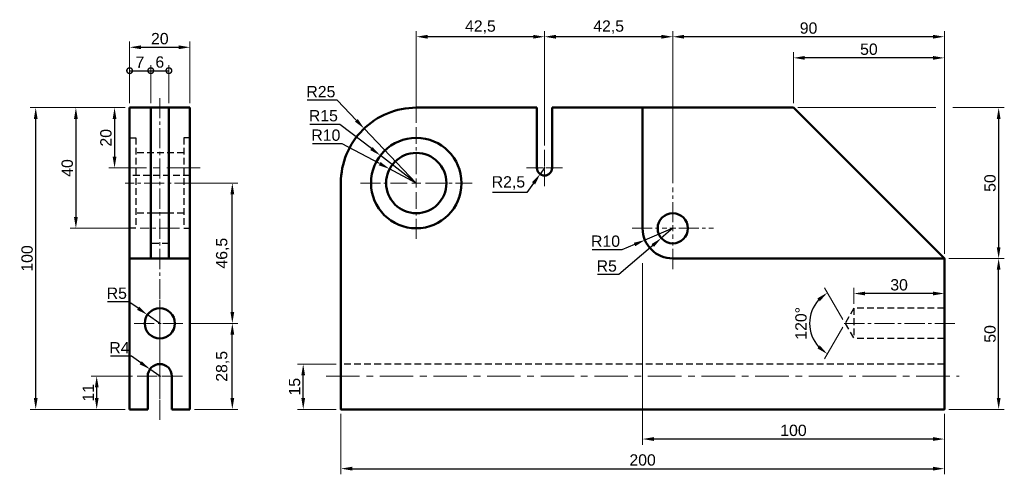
# Model space of a CAD drawing. Header units: millimetres. Extents: x 2411 to 2737, y 700 to 851.
import ezdxf

# ---------------------------------------------------------------- set-up
doc = ezdxf.new("R2010")
doc.units = ezdxf.units.MM
doc.header["$LTSCALE"] = 0.35
for name, pattern in [('AXES', [50.8, 31.75, -6.35, 6.35, -6.35]), ('CACHE', [9.525, 6.35, -3.175]), ('CENTER2', [28.575, 19.05, -3.175, 3.175, -3.175])]:
    doc.linetypes.add(name, pattern=pattern)
for name, color, linetype, lineweight in [('axes', 30, 'AXES', 9), ('cache', 80, 'CACHE', 25), ('contours', 140, 'Continuous', 50), ('Cotation complète', 7, 'Continuous', 25)]:
    doc.layers.add(name, color=color, linetype=linetype, lineweight=lineweight)
doc.styles.add('Arial', font='arial.ttf')
doc.dimstyles.new('Cotation-objet', dxfattribs={"dimscale": 1.5, "dimtxt": 2.5, "dimasz": 2.5, "dimexe": 1.25, "dimexo": 1, "dimtad": 1, "dimtoh": 1, "dimtxsty": 'Arial', "dimcen": 2.5, "dimclrd": 256, "dimclre": 256, "dimadec": 0, "dimazin": 0, "dimtfac": 1, "dimtmove": 0, "dimatfit": 0, "dimfxl": 1, "dimlwd": -1, "dimlwe": 9, "dimarcsym": 0})

# ---------------------------------------------------------------- blocks, each defined once
blk = doc.blocks.new('*U2')
at = {"layer": 'axes', "color": 0, "linetype": 'CENTER2', "transparency": 16777216}
blk.add_line((0, -53.5), (0, 53.5), dxfattribs=at)
blk = doc.blocks.new('*U3')
at = {"layer": 'axes', "color": 0, "linetype": 'CENTER2', "transparency": 16777216}
for p, q in [((0, 3), (0, 18.5)), ((-18.5, 0), (-3, 0)), ((3, 0), (18.5, 0)), ((0, -18.5), (0, -3))]:
    blk.add_line(p, q, dxfattribs=at)
at = {"layer": 'axes', "color": 0, "linetype": 'Continuous', "transparency": 16777216}
for p, q in [((-1.5, 0), (1.5, 0)), ((0, -1.5), (0, 1.5))]:
    blk.add_line(p, q, dxfattribs=at)
blk = doc.blocks.new('*U4')
at = {"layer": 'axes', "color": 0, "linetype": 'CENTER2', "transparency": 16777216}
for p, q in [((0, 0.5), (0, 6)), ((-6, 0), (-0.5, 0)), ((0.5, 0), (6, 0)), ((0, -6), (0, -0.5))]:
    blk.add_line(p, q, dxfattribs=at)
at = {"layer": 'axes', "color": 0, "linetype": 'Continuous', "transparency": 16777216}
for p, q in [((-0.25, 0), (0.25, 0)), ((0, -0.25), (0, 0.25))]:
    blk.add_line(p, q, dxfattribs=at)
blk = doc.blocks.new('*U5')
at = {"layer": 'axes', "color": 0, "linetype": 'CENTER2', "transparency": 16777216}
for p, q in [((0, 2), (0, 13.5)), ((-13.5, 0), (-2, 0)), ((2, 0), (13.5, 0)), ((0, -13.5), (0, -2))]:
    blk.add_line(p, q, dxfattribs=at)
at = {"layer": 'axes', "color": 0, "linetype": 'Continuous', "transparency": 16777216}
for p, q in [((-1, 0), (1, 0)), ((0, -1), (0, 1))]:
    blk.add_line(p, q, dxfattribs=at)
blk = doc.blocks.new('*U6')
at = {"layer": 'axes', "color": 0, "linetype": 'CENTER2', "transparency": 16777216}
blk.add_line((11.5, 0), (-11.5, 0), dxfattribs=at)
blk = doc.blocks.new('*U7')
at = {"layer": 'axes', "color": 0, "linetype": 'CENTER2', "transparency": 16777216}
blk.add_line((6.5, 0), (-6.5, 0), dxfattribs=at)
blk = doc.blocks.new('*U8')
at = {"layer": 'axes', "color": 0, "linetype": 'CENTER2', "transparency": 16777216}
for p, q in [((0, 0.8), (0, 7.5)), ((-7.5, 0), (-0.8, 0)), ((0.8, 0), (7.5, 0)), ((0, -7.5), (0, -0.8))]:
    blk.add_line(p, q, dxfattribs=at)
at = {"layer": 'axes', "color": 0, "linetype": 'Continuous', "transparency": 16777216}
for p, q in [((-0.4, 0), (0.4, 0)), ((0, -0.4), (0, 0.4))]:
    blk.add_line(p, q, dxfattribs=at)
blk = doc.blocks.new('*U9')
at = {"layer": 'axes', "color": 0, "linetype": 'CENTER2', "transparency": 16777216}
for p, q in [((0, 1), (0, 8.5)), ((-8.5, 0), (-1, 0)), ((1, 0), (8.5, 0)), ((0, -8.5), (0, -1))]:
    blk.add_line(p, q, dxfattribs=at)
at = {"layer": 'axes', "color": 0, "linetype": 'Continuous', "transparency": 16777216}
for p, q in [((-0.5, 0), (0.5, 0)), ((0, -0.5), (0, 0.5))]:
    blk.add_line(p, q, dxfattribs=at)
blk = doc.blocks.new('*U10')
at = {"layer": 'axes', "color": 0, "linetype": 'CENTER2', "transparency": 16777216}
blk.add_line((18.5, 0), (-18.5, 0), dxfattribs=at)
blk = doc.blocks.new('*D35')
at = {"layer": 'Cotation complète', "lineweight": 9, "transparency": 16777216}
for p, q in [((2445.98, 821.45), (2414.48, 821.45)), ((2445.98, 721.45), (2414.48, 721.45))]:
    blk.add_line(p, q, dxfattribs=at)
at = {"layer": 'Cotation complète', "transparency": 16777216}
blk.add_line((2416.36, 725.2), (2416.36, 817.7), dxfattribs=at)
for points in [[(2415.73, 817.7), (2416.98, 817.7), (2416.36, 821.45)], [(2415.73, 725.2), (2416.98, 725.2), (2416.36, 721.45)]]:
    blk.add_solid(points, dxfattribs=at)
at = {"layer": 'Cotation complète', "color": 0, "transparency": 16777216, "insert": (2413.51, 771.45), "char_height": 3.75, "attachment_point": 5, "rotation": 90, "style": 'Arial'}
blk.add_mtext('100', dxfattribs=at)
blk = doc.blocks.new('*D36')
at = {"layer": 'Cotation complète', "lineweight": 9, "transparency": 16777216}
for p, q in [((2448.48, 732.45), (2434.7, 732.45)), ((2445.98, 721.45), (2434.7, 721.45))]:
    blk.add_line(p, q, dxfattribs=at)
at = {"layer": 'Cotation complète', "transparency": 16777216}
blk.add_line((2436.57, 725.2), (2436.57, 728.7), dxfattribs=at)
for points in [[(2435.95, 728.7), (2437.2, 728.7), (2436.57, 732.45)], [(2435.95, 725.2), (2437.2, 725.2), (2436.57, 721.45)]]:
    blk.add_solid(points, dxfattribs=at)
at = {"layer": 'Cotation complète', "color": 0, "transparency": 16777216, "insert": (2433.75, 726.95), "char_height": 3.75, "attachment_point": 5, "rotation": 90, "style": 'Arial'}
blk.add_mtext('11', dxfattribs=at)
blk = doc.blocks.new('*D37')
at = {"layer": 'Cotation complète', "lineweight": 9, "transparency": 16777216}
for p, q in [((2467.48, 749.95), (2483.39, 749.95)), ((2468.98, 721.45), (2483.39, 721.45))]:
    blk.add_line(p, q, dxfattribs=at)
at = {"layer": 'Cotation complète', "transparency": 16777216}
blk.add_line((2481.51, 725.2), (2481.51, 746.2), dxfattribs=at)
for points in [[(2480.89, 746.2), (2482.14, 746.2), (2481.51, 749.95)], [(2480.89, 725.2), (2482.14, 725.2), (2481.51, 721.45)]]:
    blk.add_solid(points, dxfattribs=at)
at = {"layer": 'Cotation complète', "color": 0, "transparency": 16777216, "insert": (2478.32, 735.7), "char_height": 3.75, "attachment_point": 5, "rotation": 90, "style": 'Arial'}
blk.add_mtext('28,5', dxfattribs=at)
blk = doc.blocks.new('*D38')
at = {"layer": 'Cotation complète', "lineweight": 9, "transparency": 16777216}
for p, q in [((2468.98, 796.45), (2483.39, 796.45)), ((2467.48, 749.95), (2483.39, 749.95))]:
    blk.add_line(p, q, dxfattribs=at)
at = {"layer": 'Cotation complète', "transparency": 16777216}
blk.add_line((2481.51, 753.7), (2481.51, 792.7), dxfattribs=at)
for points in [[(2480.89, 792.7), (2482.14, 792.7), (2481.51, 796.45)], [(2480.89, 753.7), (2482.14, 753.7), (2481.51, 749.95)]]:
    blk.add_solid(points, dxfattribs=at)
at = {"layer": 'Cotation complète', "color": 0, "transparency": 16777216, "insert": (2478.32, 773.2), "char_height": 3.75, "attachment_point": 5, "rotation": 90, "style": 'Arial'}
blk.add_mtext('46,5', dxfattribs=at)
blk = doc.blocks.new('*D40')
at = {"layer": 'Cotation complète', "lineweight": 9, "transparency": 16777216}
for p, q in [((2445.98, 821.45), (2440.61, 821.45)), ((2445.98, 801.45), (2440.61, 801.45))]:
    blk.add_line(p, q, dxfattribs=at)
at = {"layer": 'Cotation complète', "transparency": 16777216}
blk.add_line((2442.48, 817.7), (2442.48, 805.2), dxfattribs=at)
for points in [[(2441.86, 817.7), (2443.11, 817.7), (2442.48, 821.45)], [(2441.86, 805.2), (2443.11, 805.2), (2442.48, 801.45)]]:
    blk.add_solid(points, dxfattribs=at)
at = {"layer": 'Cotation complète', "color": 0, "transparency": 16777216, "insert": (2439.63, 811.45), "char_height": 3.75, "attachment_point": 5, "rotation": 90, "style": 'Arial'}
blk.add_mtext('20', dxfattribs=at)
blk = doc.blocks.new('*D42')
at = {"layer": 'Cotation complète', "lineweight": 9, "transparency": 16777216}
for p, q in [((2445.98, 821.45), (2427.79, 821.45)), ((2449.48, 781.45), (2427.79, 781.45))]:
    blk.add_line(p, q, dxfattribs=at)
at = {"layer": 'Cotation complète', "transparency": 16777216}
blk.add_line((2429.67, 817.7), (2429.67, 785.2), dxfattribs=at)
for points in [[(2429.04, 817.7), (2430.29, 817.7), (2429.67, 821.45)], [(2429.04, 785.2), (2430.29, 785.2), (2429.67, 781.45)]]:
    blk.add_solid(points, dxfattribs=at)
at = {"layer": 'Cotation complète', "color": 0, "transparency": 16777216, "insert": (2426.82, 801.45), "char_height": 3.75, "attachment_point": 5, "rotation": 90, "style": 'Arial'}
blk.add_mtext('40', dxfattribs=at)
blk = doc.blocks.new('*D43')
at = {"layer": 'Cotation complète', "lineweight": 9, "transparency": 16777216}
for p, q in [((2447.48, 822.95), (2447.48, 843.33)), ((2467.48, 822.95), (2467.48, 843.33))]:
    blk.add_line(p, q, dxfattribs=at)
at = {"layer": 'Cotation complète', "transparency": 16777216}
blk.add_line((2451.23, 841.45), (2463.73, 841.45), dxfattribs=at)
for points in [[(2451.23, 842.08), (2451.23, 840.83), (2447.48, 841.45)], [(2463.73, 842.08), (2463.73, 840.83), (2467.48, 841.45)]]:
    blk.add_solid(points, dxfattribs=at)
at = {"layer": 'Cotation complète', "color": 0, "transparency": 16777216, "insert": (2457.48, 844.3), "char_height": 3.75, "attachment_point": 5, "style": 'Arial'}
blk.add_mtext('20', dxfattribs=at)
blk = doc.blocks.new('_DotSmall')
at = {"color": 0, "linetype": 'ByBlock', "const_width": 0.5}
blk.add_lwpolyline([(-0.0625, 0, 1), (0.0625, 0, 1)], format="xyb", close=True, dxfattribs=at)
blk = doc.blocks.new('*D44')
at = {"layer": 'Cotation complète', "lineweight": 9, "transparency": 16777216}
for p, q in [((2447.48, 822.95), (2447.48, 835.58)), ((2454.48, 822.95), (2454.48, 835.58))]:
    blk.add_line(p, q, dxfattribs=at)
at = {"layer": 'Cotation complète', "transparency": 16777216}
blk.add_line((2447.48, 833.7), (2454.48, 833.7), dxfattribs=at)
at = {"layer": 'Cotation complète', "transparency": 16777216, "xscale": 3.75, "yscale": 3.75, "zscale": 3.75, "rotation": 180}
blk.add_blockref('_DotSmall', (2447.48, 833.7), dxfattribs=at)
at = {"layer": 'Cotation complète', "transparency": 16777216, "xscale": 3.75, "yscale": 3.75, "zscale": 3.75}
blk.add_blockref('_DotSmall', (2454.48, 833.7), dxfattribs=at)
at = {"layer": 'Cotation complète', "color": 0, "transparency": 16777216, "insert": (2450.89, 836.51), "char_height": 3.75, "attachment_point": 5, "style": 'Arial'}
blk.add_mtext('7', dxfattribs=at)
blk = doc.blocks.new('*D45')
at = {"layer": 'Cotation complète', "lineweight": 9, "transparency": 16777216}
for p, q in [((2454.48, 822.95), (2454.48, 835.58)), ((2460.48, 822.95), (2460.48, 835.58))]:
    blk.add_line(p, q, dxfattribs=at)
at = {"layer": 'Cotation complète', "transparency": 16777216}
blk.add_line((2454.48, 833.7), (2460.48, 833.7), dxfattribs=at)
at = {"layer": 'Cotation complète', "transparency": 16777216, "xscale": 3.75, "yscale": 3.75, "zscale": 3.75, "rotation": 180}
blk.add_blockref('_DotSmall', (2454.48, 833.7), dxfattribs=at)
at = {"layer": 'Cotation complète', "transparency": 16777216, "xscale": 3.75, "yscale": 3.75, "zscale": 3.75}
blk.add_blockref('_DotSmall', (2460.48, 833.7), dxfattribs=at)
at = {"layer": 'Cotation complète', "color": 0, "transparency": 16777216, "insert": (2457.48, 836.55), "char_height": 3.75, "attachment_point": 5, "style": 'Arial'}
blk.add_mtext('6', dxfattribs=at)
blk = doc.blocks.new('*D47')
at = {"layer": 'Cotation complète', "transparency": 16777216}
for p, q in [((2447.21, 757.07), (2440.19, 757.07)), ((2450.29, 754.94), (2447.21, 757.07)), ((2457.48, 749.95), (2453.37, 752.8))]:
    blk.add_line(p, q, dxfattribs=at)
blk.add_solid([(2450.65, 755.45), (2449.93, 754.42), (2453.37, 752.8)], dxfattribs=at)
at = {"layer": 'Cotation complète', "color": 0, "transparency": 16777216, "insert": (2443.23, 759.92), "char_height": 3.75, "attachment_point": 5, "style": 'Arial'}
blk.add_mtext('R5', dxfattribs=at)
blk = doc.blocks.new('*D48')
at = {"layer": 'Cotation complète', "transparency": 16777216}
for p, q in [((2448.07, 739.06), (2441.1, 739.06)), ((2451.14, 736.9), (2448.07, 739.06)), ((2457.48, 732.45), (2454.21, 734.75))]:
    blk.add_line(p, q, dxfattribs=at)
blk.add_solid([(2451.5, 737.42), (2450.78, 736.39), (2454.21, 734.75)], dxfattribs=at)
at = {"layer": 'Cotation complète', "color": 0, "transparency": 16777216, "insert": (2444.11, 741.87), "char_height": 3.75, "attachment_point": 5, "style": 'Arial'}
blk.add_mtext('R4', dxfattribs=at)
blk = doc.blocks.new('*D49')
at = {"layer": 'Cotation complète', "transparency": 16777216}
for p, q in [((2516.29, 823.88), (2506.36, 823.88)), ((2522.62, 817.24), (2516.29, 823.88)), ((2542.48, 796.45), (2525.21, 814.53))]:
    blk.add_line(p, q, dxfattribs=at)
blk.add_solid([(2523.08, 817.68), (2522.17, 816.81), (2525.21, 814.53)], dxfattribs=at)
at = {"layer": 'Cotation complète', "color": 0, "transparency": 16777216, "insert": (2510.86, 826.73), "char_height": 3.75, "attachment_point": 5, "style": 'Arial'}
blk.add_mtext('R25', dxfattribs=at)
blk = doc.blocks.new('*D50')
at = {"layer": 'Cotation complète', "transparency": 16777216}
for p, q in [((2517.12, 815.9), (2507.19, 815.9)), ((2527.6, 807.86), (2517.12, 815.9)), ((2542.48, 796.45), (2530.58, 805.58))]:
    blk.add_line(p, q, dxfattribs=at)
blk.add_solid([(2527.98, 808.36), (2527.22, 807.37), (2530.58, 805.58)], dxfattribs=at)
at = {"layer": 'Cotation complète', "color": 0, "transparency": 16777216, "insert": (2511.69, 818.75), "char_height": 3.75, "attachment_point": 5, "style": 'Arial'}
blk.add_mtext('R15', dxfattribs=at)
blk = doc.blocks.new('*D51')
at = {"layer": 'Cotation complète', "transparency": 16777216}
for p, q in [((2517.92, 809.45), (2508.04, 809.45)), ((2530.33, 802.89), (2517.92, 809.45)), ((2542.48, 796.45), (2533.64, 801.13))]:
    blk.add_line(p, q, dxfattribs=at)
blk.add_solid([(2530.62, 803.44), (2530.04, 802.33), (2533.64, 801.13)], dxfattribs=at)
at = {"layer": 'Cotation complète', "color": 0, "transparency": 16777216, "insert": (2512.51, 812.31), "char_height": 3.75, "attachment_point": 5, "style": 'Arial'}
blk.add_mtext('R10', dxfattribs=at)
blk = doc.blocks.new('*D52')
at = {"layer": 'Cotation complète', "transparency": 16777216}
for p, q in [((2584.98, 801.45), (2583.53, 799.42)), ((2581.35, 796.37), (2579.17, 793.31)), ((2579.17, 793.31), (2567.79, 793.31))]:
    blk.add_line(p, q, dxfattribs=at)
blk.add_solid([(2580.84, 796.73), (2581.86, 796), (2583.53, 799.42)], dxfattribs=at)
at = {"layer": 'Cotation complète', "color": 0, "transparency": 16777216, "insert": (2573.01, 796.5), "char_height": 3.75, "attachment_point": 5, "style": 'Arial'}
blk.add_mtext('R2,5', dxfattribs=at)
blk = doc.blocks.new('*D53')
at = {"layer": 'Cotation complète', "transparency": 16777216}
for p, q in [((2627.48, 781.45), (2618.27, 777.56)), ((2610.61, 774.31), (2600.72, 774.31)), ((2614.82, 776.09), (2610.61, 774.31))]:
    blk.add_line(p, q, dxfattribs=at)
blk.add_solid([(2614.57, 776.67), (2615.06, 775.52), (2618.27, 777.56)], dxfattribs=at)
at = {"layer": 'Cotation complète', "color": 0, "transparency": 16777216, "insert": (2605.2, 777.17), "char_height": 3.75, "attachment_point": 5, "style": 'Arial'}
blk.add_mtext('R10', dxfattribs=at)
blk = doc.blocks.new('*D54')
at = {"layer": 'Cotation complète', "transparency": 16777216}
for p, q in [((2627.48, 781.45), (2623.68, 778.2)), ((2620.84, 775.76), (2609.58, 766.1)), ((2609.58, 766.1), (2602.57, 766.1))]:
    blk.add_line(p, q, dxfattribs=at)
blk.add_solid([(2620.43, 776.23), (2621.24, 775.28), (2623.68, 778.2)], dxfattribs=at)
at = {"layer": 'Cotation complète', "color": 0, "transparency": 16777216, "insert": (2605.6, 768.95), "char_height": 3.75, "attachment_point": 5, "style": 'Arial'}
blk.add_mtext('R5', dxfattribs=at)
blk = doc.blocks.new('*D55')
at = {"layer": 'Cotation complète', "lineweight": 9, "transparency": 16777216}
for p, q in [((2517.48, 719.95), (2517.48, 699.92)), ((2717.48, 719.95), (2717.48, 699.92))]:
    blk.add_line(p, q, dxfattribs=at)
at = {"layer": 'Cotation complète', "transparency": 16777216}
blk.add_line((2521.23, 701.79), (2713.73, 701.79), dxfattribs=at)
for points in [[(2521.23, 702.42), (2521.23, 701.17), (2517.48, 701.79)], [(2713.73, 702.42), (2713.73, 701.17), (2717.48, 701.79)]]:
    blk.add_solid(points, dxfattribs=at)
at = {"layer": 'Cotation complète', "color": 0, "transparency": 16777216, "insert": (2617.48, 704.65), "char_height": 3.75, "attachment_point": 5, "style": 'Arial'}
blk.add_mtext('200', dxfattribs=at)
blk = doc.blocks.new('*D61')
at = {"layer": 'Cotation complète', "lineweight": 9, "transparency": 16777216}
for p, q in [((2718.98, 771.45), (2737.36, 771.45)), ((2718.98, 721.45), (2737.36, 721.45))]:
    blk.add_line(p, q, dxfattribs=at)
at = {"layer": 'Cotation complète', "transparency": 16777216}
blk.add_line((2735.48, 725.2), (2735.48, 767.7), dxfattribs=at)
for points in [[(2734.86, 767.7), (2736.11, 767.7), (2735.48, 771.45)], [(2734.86, 725.2), (2736.11, 725.2), (2735.48, 721.45)]]:
    blk.add_solid(points, dxfattribs=at)
at = {"layer": 'Cotation complète', "color": 0, "transparency": 16777216, "insert": (2732.63, 746.45), "char_height": 3.75, "attachment_point": 5, "rotation": 90, "style": 'Arial'}
blk.add_mtext('50', dxfattribs=at)
blk = doc.blocks.new('*D62')
at = {"layer": 'Cotation complète', "lineweight": 9, "transparency": 16777216}
for p, q in [((2515.98, 736.45), (2503.13, 736.45)), ((2515.98, 721.45), (2503.13, 721.45))]:
    blk.add_line(p, q, dxfattribs=at)
at = {"layer": 'Cotation complète', "transparency": 16777216}
blk.add_line((2505, 725.2), (2505, 732.7), dxfattribs=at)
for points in [[(2504.38, 732.7), (2505.63, 732.7), (2505, 736.45)], [(2504.38, 725.2), (2505.63, 725.2), (2505, 721.45)]]:
    blk.add_solid(points, dxfattribs=at)
at = {"layer": 'Cotation complète', "color": 0, "transparency": 16777216, "insert": (2502.15, 728.95), "char_height": 3.75, "attachment_point": 5, "rotation": 90, "style": 'Arial'}
blk.add_mtext('15', dxfattribs=at)
blk = doc.blocks.new('*D64')
at = {"layer": 'Cotation complète', "lineweight": 9, "transparency": 16777216}
for p, q in [((2627.48, 796.45), (2627.48, 846.82)), ((2717.48, 772.95), (2717.48, 846.82))]:
    blk.add_line(p, q, dxfattribs=at)
at = {"layer": 'Cotation complète', "transparency": 16777216}
blk.add_line((2713.73, 844.95), (2631.23, 844.95), dxfattribs=at)
for points in [[(2631.23, 845.57), (2631.23, 844.32), (2627.48, 844.95)], [(2713.73, 845.57), (2713.73, 844.32), (2717.48, 844.95)]]:
    blk.add_solid(points, dxfattribs=at)
at = {"layer": 'Cotation complète', "color": 0, "transparency": 16777216, "insert": (2672.48, 847.8), "char_height": 3.75, "attachment_point": 5, "style": 'Arial'}
blk.add_mtext('90', dxfattribs=at)
blk = doc.blocks.new('*D65')
at = {"layer": 'Cotation complète', "lineweight": 9, "transparency": 16777216}
for p, q in [((2584.98, 808.95), (2584.98, 846.82)), ((2627.48, 796.45), (2627.48, 846.82))]:
    blk.add_line(p, q, dxfattribs=at)
at = {"layer": 'Cotation complète', "transparency": 16777216}
blk.add_line((2623.73, 844.95), (2588.73, 844.95), dxfattribs=at)
for points in [[(2588.73, 845.57), (2588.73, 844.32), (2584.98, 844.95)], [(2623.73, 845.57), (2623.73, 844.32), (2627.48, 844.95)]]:
    blk.add_solid(points, dxfattribs=at)
at = {"layer": 'Cotation complète', "color": 0, "transparency": 16777216, "insert": (2606.23, 848.14), "char_height": 3.75, "attachment_point": 5, "style": 'Arial'}
blk.add_mtext('42,5', dxfattribs=at)
blk = doc.blocks.new('*D66')
at = {"layer": 'Cotation complète', "lineweight": 9, "transparency": 16777216}
for p, q in [((2542.48, 816.45), (2542.48, 846.82)), ((2584.98, 808.95), (2584.98, 846.82))]:
    blk.add_line(p, q, dxfattribs=at)
at = {"layer": 'Cotation complète', "transparency": 16777216}
blk.add_line((2581.23, 844.95), (2546.23, 844.95), dxfattribs=at)
for points in [[(2546.23, 845.57), (2546.23, 844.32), (2542.48, 844.95)], [(2581.23, 845.57), (2581.23, 844.32), (2584.98, 844.95)]]:
    blk.add_solid(points, dxfattribs=at)
at = {"layer": 'Cotation complète', "color": 0, "transparency": 16777216, "insert": (2563.73, 848.14), "char_height": 3.75, "attachment_point": 5, "style": 'Arial'}
blk.add_mtext('42,5', dxfattribs=at)
blk = doc.blocks.new('*D67')
at = {"layer": 'Cotation complète', "lineweight": 9, "transparency": 16777216}
for p, q in [((2667.48, 822.95), (2667.48, 839.82)), ((2717.48, 772.95), (2717.48, 839.82))]:
    blk.add_line(p, q, dxfattribs=at)
at = {"layer": 'Cotation complète', "transparency": 16777216}
blk.add_line((2713.73, 837.94), (2671.23, 837.94), dxfattribs=at)
for points in [[(2671.23, 838.57), (2671.23, 837.32), (2667.48, 837.94)], [(2713.73, 838.57), (2713.73, 837.32), (2717.48, 837.94)]]:
    blk.add_solid(points, dxfattribs=at)
at = {"layer": 'Cotation complète', "color": 0, "transparency": 16777216, "insert": (2692.48, 840.79), "char_height": 3.75, "attachment_point": 5, "style": 'Arial'}
blk.add_mtext('50', dxfattribs=at)
blk = doc.blocks.new('*D69')
at = {"layer": 'Cotation complète', "lineweight": 9, "transparency": 16777216}
for p, q in [((2687.48, 756.45), (2687.48, 761.72)), ((2717.48, 756.45), (2717.48, 761.72))]:
    blk.add_line(p, q, dxfattribs=at)
at = {"layer": 'Cotation complète', "transparency": 16777216}
blk.add_line((2713.73, 759.84), (2691.23, 759.84), dxfattribs=at)
for points in [[(2691.23, 760.47), (2691.23, 759.22), (2687.48, 759.84)], [(2713.73, 760.47), (2713.73, 759.22), (2717.48, 759.84)]]:
    blk.add_solid(points, dxfattribs=at)
at = {"layer": 'Cotation complète', "color": 0, "transparency": 16777216, "insert": (2702.48, 762.7), "char_height": 3.75, "attachment_point": 5, "style": 'Arial'}
blk.add_mtext('30', dxfattribs=at)
blk = doc.blocks.new('*D70')
at = {"layer": 'Cotation complète', "lineweight": 9, "transparency": 16777216}
for p, q in [((2683.84, 751.25), (2677.78, 761.75)), ((2683.84, 748.65), (2677.78, 738.15))]:
    blk.add_line(p, q, dxfattribs=at)
at = {"layer": 'Cotation complète', "transparency": 16777216}
blk.add_arc((2684.59, 749.95), 11.75, 138.3655, 221.6345, dxfattribs=at)
for points in [[(2675.42, 758.24), (2676.21, 757.27), (2678.72, 760.13)], [(2676.21, 742.63), (2675.42, 741.66), (2678.72, 739.78)]]:
    blk.add_solid(points, dxfattribs=at)
at = {"layer": 'Cotation complète', "color": 0, "transparency": 16777216, "insert": (2669.99, 749.95), "char_height": 3.75, "attachment_point": 5, "rotation": 90, "style": 'Arial'}
blk.add_mtext('120°', dxfattribs=at)
blk = doc.blocks.new('*D71')
at = {"layer": 'Cotation complète', "lineweight": 9, "transparency": 16777216}
for p, q in [((2617.48, 769.95), (2617.48, 709.74)), ((2717.48, 719.95), (2717.48, 709.74))]:
    blk.add_line(p, q, dxfattribs=at)
at = {"layer": 'Cotation complète', "transparency": 16777216}
blk.add_line((2713.73, 711.61), (2621.23, 711.61), dxfattribs=at)
for points in [[(2621.23, 712.24), (2621.23, 710.99), (2617.48, 711.61)], [(2713.73, 712.24), (2713.73, 710.99), (2717.48, 711.61)]]:
    blk.add_solid(points, dxfattribs=at)
at = {"layer": 'Cotation complète', "color": 0, "transparency": 16777216, "insert": (2667.48, 714.46), "char_height": 3.75, "attachment_point": 5, "style": 'Arial'}
blk.add_mtext('100', dxfattribs=at)
blk = doc.blocks.new('*D72')
at = {"layer": 'Cotation complète', "lineweight": 9, "transparency": 16777216}
for p, q in [((2668.98, 821.45), (2714.67, 821.45)), ((2720.29, 821.45), (2737.36, 821.45)), ((2718.98, 771.45), (2737.36, 771.45))]:
    blk.add_line(p, q, dxfattribs=at)
at = {"layer": 'Cotation complète', "transparency": 16777216}
blk.add_line((2735.48, 817.7), (2735.48, 775.2), dxfattribs=at)
for points in [[(2734.86, 817.7), (2736.11, 817.7), (2735.48, 821.45)], [(2734.86, 775.2), (2736.11, 775.2), (2735.48, 771.45)]]:
    blk.add_solid(points, dxfattribs=at)
at = {"layer": 'Cotation complète', "color": 0, "transparency": 16777216, "insert": (2732.63, 796.45), "char_height": 3.75, "attachment_point": 5, "rotation": 90, "style": 'Arial'}
blk.add_mtext('50', dxfattribs=at)

msp = doc.modelspace()

# ---------------------------------------------------------------- linework, layer by layer
at = {"layer": 'axes'}
for p, q in [((2470.879, 801.452), (2443.646, 801.452)), ((2512.591, 732.452), (2722.447, 732.452))]:
    msp.add_line(p, q, dxfattribs=at)
at = {"layer": 'cache'}
for p, q in [((2447.481, 811.452), (2449.481, 811.452)), ((2449.481, 811.452), (2449.481, 781.452)), ((2467.481, 811.452), (2465.481, 811.452)), ((2465.481, 811.452), (2465.481, 781.452)), ((2465.481, 806.452), (2449.481, 806.452)), ((2467.481, 798.952), (2447.481, 798.952)), ((2465.481, 786.452), (2449.481, 786.452)), ((2460.481, 786.452), (2454.481, 786.452)), ((2449.481, 781.452), (2447.481, 781.452)), ((2465.481, 781.452), (2467.481, 781.452)), ((2460.481, 776.452), (2454.481, 776.452)), ((2687.481, 754.952), (2684.594, 749.952)), ((2717.481, 754.952), (2687.481, 754.952)), ((2687.481, 754.952), (2687.481, 744.952)), ((2684.594, 749.952), (2687.481, 744.952)), ((2717.481, 744.952), (2687.481, 744.952)), ((2717.481, 736.452), (2517.481, 736.452))]:
    msp.add_line(p, q, dxfattribs=at)
at = {"layer": 'contours'}
for p, q in [((2447.481, 721.452), (2447.481, 821.452)), ((2447.481, 821.452), (2467.481, 821.452)), ((2454.481, 821.452), (2454.481, 771.452)), ((2460.481, 771.452), (2460.481, 821.452)), ((2467.481, 821.452), (2467.481, 721.452)), ((2582.481, 801.452), (2582.481, 821.452)), ((2587.481, 821.452), (2587.481, 801.452)), ((2617.481, 781.452), (2617.481, 821.452)), ((2467.481, 771.452), (2447.481, 771.452)), ((2717.481, 771.452), (2627.481, 771.452)), ((2453.481, 721.452), (2453.481, 732.452)), ((2461.481, 721.452), (2461.481, 732.452)), ((2453.481, 721.452), (2447.481, 721.452)), ((2467.481, 721.452), (2461.481, 721.452))]:
    msp.add_line(p, q, dxfattribs=at)
msp.add_lwpolyline([(2582.481, 821.452), (2542.481, 821.452, 0.4142136), (2517.481, 796.452), (2517.481, 721.452), (2717.481, 721.452), (2717.481, 771.452), (2667.481, 821.452), (2587.481, 821.452)], format="xyb", dxfattribs=at)
for centre, radius in [((2542.481, 796.452), 15), ((2542.481, 796.452), 10), ((2627.481, 781.452), 5), ((2457.481, 749.952), 5)]:
    msp.add_circle(centre, radius, dxfattribs=at)
for centre, radius, start, end in [((2584.981, 801.452), 2.5, 180, 0), ((2627.481, 781.452), 10, 180, 270), ((2457.481, 732.452), 4, 0, 180)]:
    msp.add_arc(centre, radius, start, end, dxfattribs=at)

# ---------------------------------------------------------------- block references
at = {"layer": 'axes', "linetype": 'CENTER2'}
for name, p in [('*U2', (2457.481, 771.452)), ('*U3', (2542.481, 796.452)), ('*U4', (2584.981, 801.452)), ('*U6', (2457.481, 796.452)), ('*U5', (2627.481, 781.452)), ('*U7', (2457.481, 781.452)), ('*U9', (2457.481, 749.952)), ('*U10', (2702.481, 749.952)), ('*U8', (2457.481, 732.452))]:
    msp.add_blockref(name, p, dxfattribs=at)

# ---------------------------------------------------------------- dimensions: what is measured, and where the dimension line sits
at = {"layer": 'Cotation complète'}
for base, p1, p2, override, picture, middle in [((2542.481, 844.947), (2584.981, 807.452), (2542.481, 814.952), {"dimtmove": 1}, '*D66', (2563.731, 848.138)), ((2584.981, 844.947), (2627.481, 794.952), (2584.981, 807.452), {"dimtmove": 1}, '*D65', (2606.231, 848.138)), ((2460.481, 833.702), (2454.481, 821.452), (2460.481, 821.452), {"dimblk1": 'DotSmall', "dimblk2": 'DotSmall', "dimsah": 1, "dimtofl": 0}, '*D45', (2457.481, 836.554))]:
    dim = msp.add_linear_dim(base=base, p1=p1, p2=p2, dimstyle='Cotation-objet', override=override, dxfattribs=at)
    dim.commit()
    dim.dimension.update_dxf_attribs({"geometry": picture, "text_midpoint": middle})
for base, p1, p2, picture, middle in [((2627.481, 844.947), (2717.481, 771.452), (2627.481, 794.952), '*D64', (2672.481, 847.799)), ((2467.481, 841.452), (2447.481, 821.452), (2467.481, 821.452), '*D43', (2457.481, 844.304)), ((2667.481, 837.941), (2717.481, 771.452), (2667.481, 821.452), '*D67', (2692.481, 840.793)), ((2617.481, 711.61), (2717.481, 721.452), (2617.481, 771.452), '*D71', (2667.481, 714.463)), ((2687.481, 759.845), (2717.481, 754.952), (2687.481, 754.952), '*D69', (2702.481, 762.698)), ((2717.481, 701.795), (2517.481, 721.452), (2717.481, 721.452), '*D55', (2617.481, 704.647))]:
    dim = msp.add_linear_dim(base=base, p1=p1, p2=p2, dimstyle='Cotation-objet', dxfattribs=at)
    dim.commit()
    dim.dimension.update_dxf_attribs({"geometry": picture, "text_midpoint": middle})
dim = msp.add_linear_dim(base=(2454.481, 833.702), p1=(2447.481, 821.452), p2=(2454.481, 821.452), dimstyle='Cotation-objet', override={"dimblk1": 'DotSmall', "dimblk2": 'DotSmall', "dimsah": 1, "dimtofl": 0}, dxfattribs=at)
dim.commit()
dim.dimension.update_dxf_attribs({"geometry": '*D44', "text_midpoint": (2450.893, 833.702), "dimtype": 160})
for center, mpoint, picture, middle in [((2542.481, 796.452), (2525.214, 814.532), '*D49', (2510.858, 823.877)), ((2542.481, 796.452), (2530.578, 805.58), '*D50', (2511.685, 815.902)), ((2542.481, 796.452), (2533.643, 801.132), '*D51', (2512.513, 809.455)), ((2627.481, 781.452), (2618.271, 777.556), '*D53', (2605.199, 774.315)), ((2627.481, 781.452), (2623.685, 778.198), '*D54', (2605.605, 766.105))]:
    dim = msp.add_radius_dim(center=center, mpoint=mpoint, dimstyle='Cotation-objet', dxfattribs=at)
    dim.commit()
    dim.dimension.update_dxf_attribs({"geometry": picture, "text_midpoint": middle, "dimtype": 164})
dim = msp.add_linear_dim(base=(2416.357, 821.452), p1=(2447.481, 721.452), p2=(2447.481, 821.452), angle=90, dimstyle='Cotation-objet', dxfattribs=at)
dim.commit()
dim.dimension.update_dxf_attribs({"geometry": '*D35', "text_midpoint": (2416.357, 771.452), "dimtype": 160})
for base, p1, p2, picture, middle in [((2429.669, 781.452), (2447.481, 821.452), (2450.981, 781.452), '*D42', (2426.817, 801.452)), ((2442.481, 801.452), (2447.481, 821.452), (2447.481, 801.452), '*D40', (2439.629, 811.452)), ((2735.481, 771.452), (2667.481, 821.452), (2717.481, 771.452), '*D72', (2732.629, 796.452)), ((2735.481, 771.452), (2717.481, 721.452), (2717.481, 771.452), '*D61', (2732.629, 746.452)), ((2481.513, 749.952), (2467.481, 721.452), (2465.981, 749.952), '*D37', (2478.322, 735.702)), ((2505.004, 736.452), (2517.481, 721.452), (2517.481, 736.452), '*D62', (2502.152, 728.952)), ((2436.571, 732.452), (2447.481, 721.452), (2449.981, 732.452), '*D36', (2433.75, 726.952))]:
    dim = msp.add_linear_dim(base=base, p1=p1, p2=p2, angle=90, dimstyle='Cotation-objet', dxfattribs=at)
    dim.commit()
    dim.dimension.update_dxf_attribs({"geometry": picture, "text_midpoint": middle})
for center, mpoint, picture, middle in [((2584.981, 801.452), (2583.528, 799.417), '*D52', (2573.011, 796.504)), ((2457.481, 749.952), (2453.371, 752.8), '*D47', (2443.232, 759.917)), ((2457.481, 732.452), (2454.207, 734.75), '*D48', (2444.114, 741.871))]:
    dim = msp.add_radius_dim(center=center, mpoint=mpoint, dimstyle='Cotation-objet', dxfattribs=at)
    dim.commit()
    dim.dimension.update_dxf_attribs({"geometry": picture, "text_midpoint": middle})
dim = msp.add_linear_dim(base=(2481.513, 796.452), p1=(2465.981, 749.952), p2=(2467.481, 796.452), angle=90, dimstyle='Cotation-objet', override={"dimtmove": 1}, dxfattribs=at)
dim.commit()
dim.dimension.update_dxf_attribs({"geometry": '*D38', "text_midpoint": (2478.322, 773.202)})
dim = msp.add_angular_dim_2l(base=(2673.553, 753.971), line1=((2684.594, 749.952), (2687.481, 744.952)), line2=((2687.481, 754.952), (2684.594, 749.952)), dimstyle='Cotation-objet', dxfattribs=at)
dim.commit()
dim.dimension.update_dxf_attribs({"geometry": '*D70', "text_midpoint": (2669.993, 749.952)})

doc.saveas('drawing.dxf')
